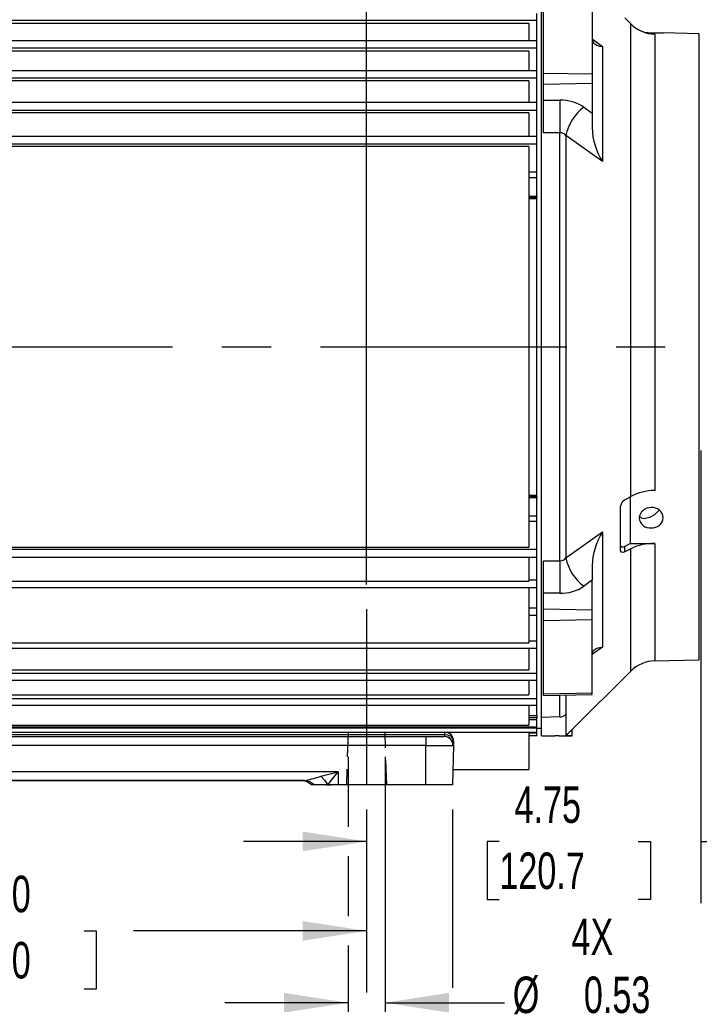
# Model space of a CAD drawing. Header units: inches. Extents: x 0 to 77, y 0 to 59.5.
# Tile 4 of 17: x 19.4 to 29.1, y 11.5 to 25.5. Entities that reach past the tile are written whole.
import ezdxf

# ---------------------------------------------------------------- set-up
doc = ezdxf.new("R2010")
doc.units = ezdxf.units.IN
doc.header["$LTSCALE"] = 7
doc.header["$MEASUREMENT"] = 0
doc.linetypes.add('CENTERX2', pattern=[0.8, 0.5, -0.1, 0.1, -0.1])
doc.linetypes.add('HIDDEN', pattern=[0.075, 0.05, -0.025])
doc.layers.add('CENTER', color=40, linetype='CENTERX2')
doc.layers.add('HIDDEN', color=102, linetype='HIDDEN')
doc.layers.add('DIMENSIONS', color=140, linetype='Continuous', lineweight=25)
doc.styles.add('SLDTEXTSTYLE0', font='TXT', dxfattribs={"width": 0.7})
doc.dimstyles.new('SLDDIMSTYLE1', dxfattribs={"dimtxt": 0.518519, "dimasz": 0.91, "dimexe": 0, "dimexo": 0.0625, "dimgap": 0.12963, "dimtad": 0, "dimtih": 1, "dimtoh": 1, "dimrnd": 1e-09, "dimdsep": 46, "dimtxsty": 'SLDTEXTSTYLE0', "dimsah": 1, "dimcen": 0.09, "dimadec": 0, "dimazin": 2, "dimtfac": 1, "dimtmove": 0, "dimatfit": 0, "dimfxl": 0, "dimfrac": 2, "dimtolj": 1, "dimtzin": 12, "dimarcsym": 0})
doc.dimstyles.new('SLDDIMSTYLE3', dxfattribs={"dimtxt": 0.518519, "dimasz": 0.91, "dimexe": 0, "dimexo": 0.0625, "dimgap": 0.12963, "dimtad": 0, "dimtih": 1, "dimtoh": 1, "dimrnd": 1e-09, "dimzin": 12, "dimdsep": 46, "dimtxsty": 'SLDTEXTSTYLE0', "dimsah": 1, "dimcen": 0.09, "dimadec": 0, "dimazin": 3, "dimtfac": 1, "dimtofl": 0, "dimtmove": 0, "dimatfit": 3, "dimfxl": 0, "dimfrac": 2, "dimtolj": 1, "dimtzin": 12, "dimarcsym": 0})
doc.dimstyles.new('SLDDIMSTYLE4', dxfattribs={"dimtxt": 0.518519, "dimasz": 0.91, "dimexe": 0, "dimexo": 0.0625, "dimgap": 0.12963, "dimtad": 0, "dimtih": 1, "dimtoh": 1, "dimrnd": 1e-09, "dimzin": 4, "dimdsep": 46, "dimtxsty": 'SLDTEXTSTYLE0', "dimsah": 1, "dimcen": 0.09, "dimadec": 0, "dimazin": 1, "dimtfac": 1, "dimtofl": 0, "dimtmove": 0, "dimatfit": 3, "dimfxl": 0, "dimfrac": 2, "dimtolj": 1, "dimtzin": 12, "dimarcsym": 0})
doc.dimstyles.new('SLDDIMSTYLE5', dxfattribs={"dimtxt": 0.518519, "dimasz": 0.91, "dimexe": 0, "dimexo": 0.0625, "dimgap": 0.12963, "dimtad": 0, "dimtih": 1, "dimtoh": 1, "dimrnd": 1e-09, "dimzin": 12, "dimdsep": 46, "dimtxsty": 'SLDTEXTSTYLE0', "dimsah": 1, "dimcen": 0.09, "dimadec": 0, "dimazin": 3, "dimtfac": 1, "dimtmove": 0, "dimatfit": 0, "dimfxl": 0, "dimfrac": 2, "dimtolj": 1, "dimtzin": 12, "dimarcsym": 0})

# ---------------------------------------------------------------- blocks, each defined once
blk = doc.blocks.new('_D_18')
at = {"layer": 'DIMENSIONS'}
for p, q in [((24.092, 15.016), (24.092, 14.024)), ((24.618, 15.016), (24.618, 10.647)), ((24.092, 13.604), (24.092, 12.753)), ((24.092, 12.333), (24.092, 10.647)), ((24.092, 11.522), (22.342, 11.522)), ((24.618, 11.522), (26.316, 11.522)), ((26.943, 11.109), (26.769, 11.109)), ((26.769, 11.109), (26.769, 10.285)), ((28.484, 11.109), (28.658, 11.109)), ((28.658, 11.109), (28.658, 10.285)), ((26.769, 10.285), (26.943, 10.285)), ((28.658, 10.285), (28.484, 10.285))]:
    blk.add_line(p, q, dxfattribs=at)
for points in [[(24.092, 11.522), (23.182, 11.662), (23.182, 11.382)], [(24.618, 11.522), (25.528, 11.382), (25.528, 11.662)]]:
    blk.add_solid(points, dxfattribs=at)
at = {"layer": 'DIMENSIONS', "char_height": 0.5185, "attachment_point": 1, "style": 'SLDTEXTSTYLE0'}
for s, insert in [('4X', (27.266, 12.719)), ('%%c', (26.432, 11.894)), ('0.53', (27.442, 11.894)), ('13.4', (26.943, 10.953))]:
    blk.add_mtext(s, dxfattribs=dict(at, insert=insert))
blk = doc.blocks.new('_D_19')
at = {"layer": 'DIMENSIONS'}
for p, q in [((29.105, 19.369), (29.105, 12.939)), ((24.355, 14.268), (24.355, 12.939)), ((24.355, 13.814), (22.605, 13.814)), ((26.241, 13.813), (26.067, 13.813)), ((26.067, 13.813), (26.067, 12.988)), ((28.214, 13.813), (28.388, 13.813)), ((28.388, 13.813), (28.388, 12.988)), ((29.105, 13.814), (30.855, 13.814)), ((26.067, 12.988), (26.241, 12.988)), ((28.388, 12.988), (28.214, 12.988))]:
    blk.add_line(p, q, dxfattribs=at)
for points in [[(24.355, 13.814), (23.445, 13.954), (23.445, 13.674)], [(29.105, 13.814), (30.015, 13.674), (30.015, 13.954)]]:
    blk.add_solid(points, dxfattribs=at)
at = {"layer": 'DIMENSIONS', "char_height": 0.5185, "attachment_point": 1, "style": 'SLDTEXTSTYLE0'}
for s, insert in [('4.75', (26.457, 14.597)), ('120.7', (26.241, 13.657))]:
    blk.add_mtext(s, dxfattribs=dict(at, insert=insert))
blk = doc.blocks.new('_D_20')
at = {"layer": 'DIMENSIONS'}
for p, q in [((15.294, 25.602), (15.294, 29.285)), ((24.355, 17.466), (24.355, 29.285)), ((15.294, 28.41), (18.135, 28.41)), ((18.838, 28.409), (18.664, 28.409)), ((18.664, 28.409), (18.664, 27.584)), ((20.811, 28.409), (20.985, 28.409)), ((20.985, 28.409), (20.985, 27.584)), ((24.355, 28.41), (21.514, 28.41)), ((18.664, 27.584), (18.838, 27.584)), ((20.985, 27.584), (20.811, 27.584))]:
    blk.add_line(p, q, dxfattribs=at)
for points in [[(15.294, 28.41), (16.204, 28.27), (16.204, 28.55)], [(24.355, 28.41), (23.445, 28.55), (23.445, 28.27)]]:
    blk.add_solid(points, dxfattribs=at)
at = {"layer": 'DIMENSIONS', "char_height": 0.5185, "attachment_point": 1, "style": 'SLDTEXTSTYLE0'}
for s, insert in [('9.06', (19.054, 29.193)), ('230.1', (18.838, 28.253))]:
    blk.add_mtext(s, dxfattribs=dict(at, insert=insert))
blk = doc.blocks.new('_D_21')
at = {"layer": 'DIMENSIONS'}
for p, q in [((24.355, 14.268), (24.355, 11.668)), ((14.355, 12.543), (17.666, 12.543)), ((14.355, 12.518), (14.355, 11.668)), ((18.369, 12.542), (18.195, 12.542)), ((18.195, 12.542), (18.195, 11.717)), ((20.341, 12.542), (20.515, 12.542)), ((20.515, 12.542), (20.515, 11.717)), ((24.355, 12.543), (21.044, 12.543)), ((18.195, 11.717), (18.369, 11.717)), ((20.515, 11.717), (20.341, 11.717))]:
    blk.add_line(p, q, dxfattribs=at)
for points in [[(14.355, 12.543), (15.265, 12.403), (15.265, 12.683)], [(24.355, 12.543), (23.445, 12.683), (23.445, 12.403)]]:
    blk.add_solid(points, dxfattribs=at)
at = {"layer": 'DIMENSIONS', "char_height": 0.5185, "attachment_point": 1, "style": 'SLDTEXTSTYLE0'}
for s, insert in [('10.00', (18.369, 13.327)), ('254.0', (18.369, 12.386))]:
    blk.add_mtext(s, dxfattribs=dict(at, insert=insert))
blk = doc.blocks.new('_D_22')
at = {"layer": 'DIMENSIONS'}
for p, q in [((7.712, 19.76), (7.712, 7.338)), ((33.119, 19.714), (33.119, 16.806)), ((33.119, 16.386), (33.119, 7.338)), ((7.712, 8.213), (18.726, 8.213)), ((19.429, 8.212), (19.255, 8.212)), ((19.255, 8.212), (19.255, 7.388)), ((21.401, 8.212), (21.576, 8.212)), ((21.576, 8.212), (21.576, 7.388)), ((33.119, 8.213), (22.104, 8.213)), ((19.255, 7.388), (19.429, 7.388)), ((21.576, 7.388), (21.401, 7.388))]:
    blk.add_line(p, q, dxfattribs=at)
for points in [[(7.712, 8.213), (8.622, 8.073), (8.622, 8.353)], [(33.119, 8.213), (32.209, 8.353), (32.209, 8.073)]]:
    blk.add_solid(points, dxfattribs=at)
at = {"layer": 'DIMENSIONS', "char_height": 0.5185, "attachment_point": 1, "style": 'SLDTEXTSTYLE0'}
for s, insert in [('25.41', (19.429, 8.997)), ('645.3', (19.429, 8.056))]:
    blk.add_mtext(s, dxfattribs=dict(at, insert=insert))
blk = doc.blocks.new('_D_23')
at = {"layer": 'DIMENSIONS'}
for p, q in [((13.136, 14.268), (13.136, 9.255)), ((25.574, 14.268), (25.574, 11.732)), ((25.574, 11.312), (25.574, 9.255)), ((13.136, 10.13), (17.666, 10.13)), ((18.369, 10.129), (18.195, 10.129)), ((18.195, 10.129), (18.195, 9.304)), ((20.341, 10.129), (20.515, 10.129)), ((20.515, 10.129), (20.515, 9.304)), ((25.574, 10.13), (21.044, 10.13)), ((18.195, 9.304), (18.369, 9.304)), ((20.515, 9.304), (20.341, 9.304))]:
    blk.add_line(p, q, dxfattribs=at)
for points in [[(13.136, 10.13), (14.046, 9.99), (14.046, 10.27)], [(25.574, 10.13), (24.664, 10.27), (24.664, 9.99)]]:
    blk.add_solid(points, dxfattribs=at)
at = {"layer": 'DIMENSIONS', "char_height": 0.5185, "attachment_point": 1, "style": 'SLDTEXTSTYLE0'}
for s, insert in [('12.44', (18.369, 10.913)), ('315.9', (18.369, 9.972))]:
    blk.add_mtext(s, dxfattribs=dict(at, insert=insert))
blk = doc.blocks.new('_D_25')
at = {"layer": 'DIMENSIONS'}
for p, q in [((30.209, 28.62), (30.209, 31.532)), ((33.119, 25.306), (33.119, 31.532)), ((30.209, 30.657), (28.459, 30.657)), ((30.893, 30.656), (30.719, 30.656)), ((30.719, 30.656), (30.719, 29.831)), ((32.434, 30.656), (32.608, 30.656)), ((32.608, 30.656), (32.608, 29.831)), ((33.119, 30.657), (34.869, 30.657)), ((30.719, 29.831), (30.893, 29.831)), ((32.608, 29.831), (32.434, 29.831)), ((30.209, 25.306), (30.209, 28.2)), ((30.209, 22.174), (30.209, 24.886)), ((33.119, 22.174), (33.119, 24.886))]:
    blk.add_line(p, q, dxfattribs=at)
for points in [[(30.209, 30.657), (29.299, 30.797), (29.299, 30.517)], [(33.119, 30.657), (34.029, 30.517), (34.029, 30.797)]]:
    blk.add_solid(points, dxfattribs=at)
at = {"layer": 'DIMENSIONS', "char_height": 0.5185, "attachment_point": 1, "style": 'SLDTEXTSTYLE0'}
for s, insert in [('2.91', (30.893, 31.441)), ('73.9', (30.893, 30.5))]:
    blk.add_mtext(s, dxfattribs=dict(at, insert=insert))
blk = doc.blocks.new('_D_26')
at = {"layer": 'DIMENSIONS'}
for p, q in [((29.082, 25.644), (29.082, 29.285)), ((29.362, 25.415), (29.362, 29.285)), ((29.082, 28.41), (27.332, 28.41)), ((29.362, 28.41), (30.86, 28.41)), ((31.563, 28.409), (31.389, 28.409)), ((31.389, 28.409), (31.389, 27.584)), ((32.673, 28.409), (32.847, 28.409)), ((32.847, 28.409), (32.847, 27.584)), ((31.389, 27.584), (31.563, 27.584)), ((32.847, 27.584), (32.673, 27.584))]:
    blk.add_line(p, q, dxfattribs=at)
for points in [[(29.082, 28.41), (28.172, 28.55), (28.172, 28.27)], [(29.362, 28.41), (30.272, 28.27), (30.272, 28.55)]]:
    blk.add_solid(points, dxfattribs=at)
at = {"layer": 'DIMENSIONS', "char_height": 0.5185, "attachment_point": 1, "style": 'SLDTEXTSTYLE0'}
for s, insert in [('0.28', (31.347, 29.193)), ('7.1', (31.563, 28.253))]:
    blk.add_mtext(s, dxfattribs=dict(at, insert=insert))
blk = doc.blocks.new('_D_29')
at = {"layer": 'DIMENSIONS'}
for p, q in [((9.811, 24.449), (9.811, 33.396)), ((29.362, 30.867), (29.362, 33.396)), ((9.811, 32.521), (17.897, 32.521)), ((18.6, 32.52), (18.426, 32.52)), ((18.426, 32.52), (18.426, 31.696)), ((20.573, 32.52), (20.747, 32.52)), ((20.747, 32.52), (20.747, 31.696)), ((29.362, 32.521), (21.276, 32.521)), ((18.426, 31.696), (18.6, 31.696)), ((20.747, 31.696), (20.573, 31.696)), ((29.362, 25.415), (29.362, 30.447))]:
    blk.add_line(p, q, dxfattribs=at)
for points in [[(9.811, 32.521), (10.721, 32.381), (10.721, 32.661)], [(29.362, 32.521), (28.452, 32.661), (28.452, 32.381)]]:
    blk.add_solid(points, dxfattribs=at)
at = {"layer": 'DIMENSIONS', "char_height": 0.5185, "attachment_point": 1, "style": 'SLDTEXTSTYLE0'}
for s, insert in [('19.55', (18.6, 33.305)), ('496.6', (18.6, 32.364))]:
    blk.add_mtext(s, dxfattribs=dict(at, insert=insert))
blk = doc.blocks.new('_D_30')
at = {"layer": 'DIMENSIONS'}
for p, q in [((29.362, 30.867), (29.362, 33.396)), ((33.119, 25.306), (33.119, 33.396)), ((29.362, 32.521), (27.612, 32.521)), ((30.47, 32.52), (30.296, 32.52)), ((30.296, 32.52), (30.296, 31.696)), ((32.011, 32.52), (32.185, 32.52)), ((32.185, 32.52), (32.185, 31.696)), ((33.119, 32.521), (34.869, 32.521)), ((30.296, 31.696), (30.47, 31.696)), ((32.185, 31.696), (32.011, 31.696)), ((29.362, 25.415), (29.362, 30.447)), ((33.119, 22.174), (33.119, 24.886))]:
    blk.add_line(p, q, dxfattribs=at)
for points in [[(29.362, 32.521), (28.452, 32.661), (28.452, 32.381)], [(33.119, 32.521), (34.029, 32.381), (34.029, 32.661)]]:
    blk.add_solid(points, dxfattribs=at)
at = {"layer": 'DIMENSIONS', "char_height": 0.5185, "attachment_point": 1, "style": 'SLDTEXTSTYLE0'}
for s, insert in [('3.76', (30.47, 33.305)), ('95.4', (30.47, 32.364))]:
    blk.add_mtext(s, dxfattribs=dict(at, insert=insert))

msp = doc.modelspace()

# ---------------------------------------------------------------- linework, layer by layer
for p, q in [((26.838966, 20.845695), (26.838966, 26.420422)), ((26.869967, 24.73596), (26.869967, 25.777538)), ((27.557967, 25.763393), (27.557967, 24.724802)), ((26.775967, 25.484228), (12.495967, 25.484228)), ((26.775967, 25.484228), (26.775967, 25.584088)), ((26.775967, 25.192653), (26.775967, 25.484228)), ((28.025317, 25.518335), (28.107703, 25.435373)), ((28.107703, 25.435277), (28.025317, 25.518241)), ((26.659375, 25.437568), (12.495967, 25.437568)), ((26.659375, 25.437568), (26.659375, 25.192653)), ((28.107703, 18.715633), (28.107703, 25.435277)), ((26.775967, 25.192653), (12.495967, 25.192653)), ((26.775967, 25.089036), (26.775967, 25.192653)), ((27.557967, 25.220974), (27.704413, 25.114015)), ((28.448168, 25.287408), (28.448168, 18.803642)), ((29.081967, 25.293617), (28.570967, 25.306998)), ((29.081967, 20.845695), (29.081967, 25.293617)), ((26.775967, 25.089036), (12.495967, 25.089036)), ((26.775967, 24.768591), (26.775967, 25.089036)), ((27.704413, 25.114015), (27.704413, 23.476756)), ((26.659375, 25.046167), (12.495967, 25.046167)), ((26.659375, 25.046167), (26.659375, 24.768591)), ((26.775967, 24.768591), (12.495967, 24.768591)), ((26.775967, 24.661549), (12.495967, 24.661549)), ((26.775967, 24.661549), (26.775967, 24.768591)), ((26.775967, 24.31513), (26.775967, 24.661549)), ((26.869966, 24.572501), (26.869966, 24.658545)), ((26.869967, 24.73596), (27.557967, 24.724802)), ((26.869967, 24.658545), (26.869967, 24.73596)), ((26.659375, 24.622799), (12.495967, 24.622799)), ((26.659375, 24.622799), (26.659375, 24.31513)), ((27.557967, 24.584902), (26.869967, 24.572501)), ((26.869967, 24.349883), (26.869967, 24.572501)), ((27.557967, 24.584902), (27.557967, 24.165597)), ((26.869967, 24.349883), (27.102114, 24.350585)), ((26.775967, 24.31513), (12.495967, 24.31513)), ((26.775967, 24.205021), (26.775967, 24.31513)), ((26.869967, 23.887278), (26.869967, 24.349883)), ((27.442579, 24.249153), (27.557967, 24.165597)), ((26.775967, 24.205021), (12.495967, 24.205021)), ((26.659375, 24.170684), (12.495967, 24.170684)), ((26.659375, 24.170684), (26.659375, 23.835721)), ((26.775967, 23.835721), (26.775967, 24.205021)), ((27.557967, 24.165597), (27.557967, 23.956828)), ((26.775967, 23.835721), (17.351813, 23.835721)), ((26.775967, 23.722926), (26.775967, 23.835721)), ((27.102114, 23.887727), (26.869967, 23.887278)), ((27.102114, 17.803663), (27.102114, 23.887727)), ((27.18723, 23.847217), (27.18723, 17.844173)), ((27.704413, 23.476756), (27.18723, 23.847217)), ((26.775967, 23.722926), (17.446361, 23.722926)), ((26.659375, 23.693264), (17.458247, 23.693264)), ((26.659375, 23.693264), (26.659375, 17.998126)), ((26.775967, 23.33159), (26.775967, 23.722926)), ((26.659375, 23.33159), (26.775967, 23.33159)), ((26.775967, 23.248445), (26.659375, 23.248445)), ((26.775967, 23.248445), (26.775967, 23.33159)), ((26.775967, 22.984557), (26.775967, 23.248445)), ((26.659375, 22.984557), (26.775967, 22.984557)), ((26.775967, 22.965695), (26.659375, 22.965695)), ((26.775967, 22.984557), (26.775967, 22.965695)), ((26.775967, 22.946143), (26.775967, 22.965695)), ((26.775967, 22.946143), (26.659375, 22.946143)), ((26.775967, 18.735193), (26.775967, 22.946143)), ((26.838966, 15.576392), (26.838966, 20.845695)), ((29.081967, 16.397773), (29.081967, 20.845695)), ((26.659375, 18.735193), (26.775967, 18.735193)), ((26.659375, 18.715695), (26.775967, 18.715695)), ((26.775967, 18.69689), (26.659375, 18.69689)), ((26.775967, 18.715695), (26.775967, 18.735193)), ((26.775967, 18.715695), (26.775967, 18.69689)), ((26.775967, 18.442945), (26.775967, 18.69689)), ((28.025317, 18.66864), (28.107703, 18.715633)), ((28.106519, 18.050707), (28.106519, 18.71352)), ((27.963967, 17.948462), (27.963967, 18.579314)), ((26.659375, 18.442945), (26.775967, 18.442945)), ((26.775967, 18.3598), (26.659375, 18.3598)), ((26.775967, 18.3598), (26.775967, 18.442945)), ((26.775967, 17.968464), (26.775967, 18.3598)), ((27.18723, 17.844173), (27.704413, 18.214634)), ((27.704413, 18.214634), (27.704413, 16.577375)), ((12.495967, 17.998126), (26.659375, 17.998126)), ((12.495967, 17.968464), (26.775967, 17.968464)), ((26.775967, 17.855669), (26.775967, 17.968464)), ((28.106521, 18.050712), (28.025317, 18.007632)), ((28.025317, 17.932159), (28.025317, 18.007632)), ((28.107703, 17.975535), (28.025317, 17.932159)), ((28.10652, 18.050707), (28.448168, 18.048593)), ((28.107703, 16.234901), (28.107703, 17.975535)), ((28.448168, 18.048593), (28.448168, 16.381176)), ((12.495967, 17.855669), (26.775967, 17.855669)), ((26.659375, 17.855669), (26.659375, 17.515455)), ((26.775967, 17.532526), (26.775967, 17.855669)), ((26.869967, 17.804112), (27.102114, 17.803663)), ((26.869967, 17.341507), (26.869967, 17.804112)), ((27.557967, 17.734562), (27.557967, 17.525793)), ((12.495967, 17.515455), (26.659375, 17.515455)), ((26.659375, 17.532526), (26.775967, 17.532526)), ((26.775967, 17.422468), (26.775967, 17.532526)), ((27.557967, 17.525793), (27.442579, 17.442237)), ((27.557967, 17.106488), (27.557967, 17.525793)), ((12.495967, 17.422468), (26.775967, 17.422468)), ((26.659375, 17.423104), (26.659375, 16.637849)), ((26.775967, 17.135027), (26.775967, 17.422468)), ((27.102114, 17.340805), (26.869967, 17.341507)), ((26.869967, 17.118889), (26.869967, 17.341507)), ((26.659375, 17.135027), (26.775967, 17.135027)), ((26.775967, 17.028115), (26.775967, 17.135027)), ((26.869967, 17.118889), (27.557967, 17.106488)), ((27.557966, 17.032845), (27.557966, 17.106488)), ((26.659375, 17.028115), (26.775967, 17.028115)), ((26.775967, 16.665114), (26.775967, 17.028115)), ((26.869967, 16.95543), (27.557967, 16.966588)), ((27.557967, 16.966588), (27.557967, 17.032845)), ((27.557967, 15.927997), (27.557967, 16.966588)), ((26.659375, 16.665114), (26.775967, 16.665114)), ((26.775967, 16.561567), (26.775967, 16.665114)), ((12.495967, 16.637849), (26.659375, 16.637849)), ((12.495967, 16.561567), (26.775967, 16.561567)), ((26.659375, 16.562619), (26.659375, 16.253822)), ((26.775967, 16.207162), (26.775967, 16.561567)), ((27.704413, 16.577375), (27.557967, 16.470416)), ((28.448168, 16.381176), (29.081967, 16.397773)), ((12.495967, 16.253822), (26.659375, 16.253822)), ((27.276967, 15.404164), (28.107703, 16.234901)), ((12.495967, 16.207162), (26.775967, 16.207162)), ((12.495967, 16.107302), (26.775967, 16.107302)), ((26.659375, 16.107302), (26.659375, 15.897369)), ((26.775967, 16.107302), (26.775967, 16.207162)), ((26.775967, 15.847271), (26.775967, 16.107302)), ((12.495967, 15.897369), (26.659375, 15.897369)), ((12.495967, 15.847271), (26.775967, 15.847271)), ((26.775967, 15.751471), (26.775967, 15.847271)), ((26.869967, 15.913852), (27.557967, 15.927997)), ((26.869967, 15.886994), (26.869967, 15.913852)), ((26.869967, 15.886994), (27.557967, 15.90501)), ((27.102114, 15.583617), (27.102114, 15.893073)), ((27.18723, 15.895302), (27.18723, 15.621976)), ((27.557967, 15.90501), (27.557967, 15.927997)), ((12.495967, 15.751471), (26.775967, 15.751471)), ((26.659375, 15.751471), (26.659375, 15.467059)), ((26.775967, 15.603195), (26.775967, 15.751471)), ((26.659375, 15.603195), (26.775967, 15.603195)), ((26.775967, 15.572195), (26.659375, 15.572195)), ((26.775967, 15.541195), (26.659375, 15.541195)), ((26.775967, 15.603195), (26.775967, 15.572195)), ((26.775967, 15.541195), (26.775967, 15.572195)), ((26.775967, 15.445036), (26.775967, 15.541195)), ((27.102114, 15.583617), (26.838966, 15.576392)), ((26.838967, 15.315342), (26.838967, 15.576392)), ((27.18723, 15.621976), (27.18723, 15.317757)), ((12.495967, 15.467059), (26.659375, 15.467059)), ((12.495967, 15.445036), (26.775967, 15.445036)), ((26.775967, 15.423115), (12.495967, 15.423115)), ((26.775967, 15.423115), (26.775967, 15.445036)), ((26.775967, 15.365695), (26.775967, 15.423115)), ((26.775967, 15.422195), (26.838967, 15.422195)), ((27.276967, 15.314427), (27.276967, 15.404315)), ((13.244696, 15.365695), (25.465237, 15.365695)), ((13.244696, 15.335694), (25.465237, 15.335694)), ((13.510838, 15.305695), (25.199095, 15.305695)), ((25.199095, 15.305695), (25.199095, 15.180695)), ((25.199095, 15.305695), (25.455048, 15.305695)), ((25.465237, 15.365695), (26.775967, 15.365695)), ((26.659375, 15.365695), (26.659375, 14.836592)), ((26.775967, 15.355108), (26.659375, 15.355108)), ((26.775967, 15.351049), (26.659375, 15.351049)), ((26.659375, 15.322247), (26.775967, 15.322247)), ((26.775967, 15.317641), (26.659375, 15.317641)), ((26.775967, 15.355108), (26.775967, 15.365695)), ((26.775967, 15.351049), (26.775967, 15.355108)), ((26.775967, 15.322247), (26.775967, 15.351049)), ((26.775967, 15.317641), (26.775967, 15.322247)), ((27.088967, 15.314524), (27.088967, 15.314428)), ((27.088967, 15.314428), (27.276968, 15.314428)), ((25.199095, 15.177423), (13.510838, 15.177423)), ((25.199095, 15.177423), (25.199095, 15.180695)), ((25.199095, 14.617695), (25.199095, 15.177423)), ((25.199095, 15.177423), (25.581257, 15.177423)), ((25.588624, 15.177423), (25.573967, 14.617695)), ((25.581257, 15.177423), (25.588623, 15.177423)), ((25.588839, 15.185659), (25.588624, 15.177423)), ((25.590195, 15.237421), (25.5892, 15.199434)), ((25.579699, 14.836592), (26.659375, 14.836592)), ((23.948976, 14.80243), (14.760967, 14.802423)), ((23.706899, 14.74122), (23.948976, 14.80243)), ((23.948976, 14.80243), (23.948967, 14.617695)), ((15.207913, 14.679695), (23.50202, 14.679695)), ((23.471893, 14.680695), (15.23804, 14.680695)), ((23.471893, 14.680695), (23.49587, 14.682588)), ((23.471893, 14.680695), (23.50202, 14.679695)), ((23.573967, 14.617695), (23.525773, 14.651238)), ((23.618238, 14.617695), (23.573967, 14.617695)), ((23.705349, 14.617695), (23.579668, 14.617695)), ((23.803729, 14.617695), (23.618238, 14.617695)), ((23.788202, 14.617695), (23.846621, 14.617695)), ((23.948967, 14.617695), (23.803729, 14.617695)), ((25.199095, 14.617695), (23.948967, 14.617695)), ((25.573967, 14.617695), (25.199095, 14.617695))]:
    msp.add_line(p, q)
at = {"flags": 128}
for points in [[(27.557967, 25.219753), (27.56298, 25.189363), (27.577111, 25.16476), (27.600204, 25.144683), (27.628299, 25.13062), (27.666321, 25.119701), (27.704413, 25.114015)], [(27.557967, 24.724802), (27.557967, 24.717567), (27.557967, 24.709921), (27.557967, 24.701917), (27.557967, 24.693611), (27.557967, 24.68506), (27.557967, 24.676325), (27.557967, 24.667466), (27.557966, 24.658545)], [(27.557966, 24.658545), (27.557966, 24.648407), (27.557966, 24.638361), (27.557966, 24.628496), (27.557966, 24.618901), (27.557966, 24.609664), (27.557966, 24.600866), (27.557966, 24.592587), (27.557967, 24.584902)], [(28.510722, 18.523589), (28.505833, 18.516458), (28.443746, 18.456762), (28.376587, 18.416249), (28.299359, 18.398684), (28.259872, 18.409168), (28.237514, 18.431599), (28.234171, 18.441655)], [(28.025317, 18.007632), (28.002065, 17.998838), (27.981659, 17.9987), (27.970492, 18.00507), (27.965158, 18.014583), (27.963967, 18.023603)], [(28.025317, 17.932159), (28.000846, 17.923224), (27.981343, 17.923516), (27.973756, 17.92704), (27.968211, 17.93274), (27.965028, 17.939855), (27.963967, 17.948462)], [(26.869966, 17.032845), (26.869966, 17.04469), (26.869966, 17.056428), (26.869966, 17.067955), (26.869966, 17.079165), (26.869966, 17.089958), (26.869966, 17.100237), (26.869966, 17.10991), (26.869967, 17.118889)], [(26.869967, 16.95543), (26.869967, 16.963883), (26.869967, 16.972817), (26.869967, 16.982169), (26.869967, 16.991874), (26.869967, 17.001865), (26.869967, 17.012071), (26.869967, 17.022422), (26.869966, 17.032845)], [(26.869967, 15.913852), (26.869967, 16.03026), (26.869967, 16.150825), (26.869967, 16.275442), (26.869967, 16.404004), (26.869967, 16.536399), (26.869967, 16.672514), (26.869967, 16.812231), (26.869967, 16.95543)], [(27.557967, 16.471637), (27.56299, 16.502061), (27.577344, 16.526903), (27.600205, 16.54671), (27.628286, 16.560766), (27.662305, 16.570844), (27.704413, 16.577375)], [(25.465237, 15.335694), (25.464059, 15.313105), (25.463765, 15.307561)], [(25.465237, 15.335694), (25.465237, 15.342498), (25.465237, 15.348507), (25.465237, 15.353672), (25.465237, 15.357955), (25.465237, 15.361321), (25.465237, 15.363745), (25.465237, 15.365207), (25.465237, 15.365695)], [(25.465237, 15.335694), (25.504007, 15.330579), (25.541581, 15.315066)], [(25.588867, 15.199438), (25.588951, 15.206889), (25.58865, 15.254335)], [(23.706899, 14.741219), (23.757921, 14.683076), (23.803728, 14.617695)], [(23.803728, 14.617695), (23.876613, 14.707796), (23.948976, 14.80243)], [(23.491594, 14.679695), (23.550163, 14.664415), (23.618238, 14.617694)], [(23.525249, 14.65167), (23.557982, 14.630781), (23.561405, 14.628069)]]:
    msp.add_lwpolyline(points, dxfattribs=at)
for centre, radius, start, end in [((28.435153, 25.749222), 0.453568, 223.7849345, 254.9900298), ((28.463039, 25.787539), 0.500352, 224.7510414, 268.2968529), ((28.513122, 29.527611), 4.22101, 267.3462027, 270.7852066), ((36.829496, 24.119156), 9.730135, 178.6370987, 181.3628945), ((27.113582, 23.766967), 0.583731, 55.6941688, 91.1257274), ((27.831846, 23.719774), 0.657094, 126.3280649, 168.8165663), ((28.570548, 24.003344), 1.013649, 182.6302489, 211.2985702), ((27.105484, 23.785133), 0.10265, 37.2160617, 91.8814369), ((28.461726, 18.048644), 0.75512, 91.0288015, 117.9583752), ((28.077619, 18.566986), 0.114319, 117.2262894, 173.8091028), ((28.390159, 18.395841), 0.163894, 86.9196107, 174.6966524), ((28.413067, 18.401579), 0.158547, 5.1805816, 95.1023542), ((28.382407, 18.426309), 0.156194, 185.6288413, 276.0857412), ((28.410338, 18.432032), 0.161438, 265.9609763, 354.2632908), ((28.571414, 17.687781), 1.014527, 148.7141013, 177.3570792), ((28.428223, 17.311696), 0.737167, 88.4496121, 115.7725593), ((36.829512, 17.572234), 9.730151, 178.6371041, 181.3628957), ((27.105484, 17.906257), 0.10265, 268.1185671, 322.7839266), ((27.831845, 17.971616), 0.657093, 191.1833937, 233.6719571), ((27.113582, 17.924423), 0.583731, 268.8742723, 304.305831), ((28.461257, 15.881348), 0.5, 91.5, 135), ((27.098425, 15.705415), 0.121854, 271.7347205, 316.7843452), ((38.456427, 3.704201), 16.182382, 133.6967556, 134.1378305), ((25.457528, 15.181775), 0.123926, 357.9873084, 89.4407183), ((25.463666, 15.180695), 0.125, 0, 89.9999948), ((25.465238, 15.240695), 0.125, 44.25, 90.0000081), ((25.500221, 15.23513), 0.090003, 1.4586373, 62.6422564), ((25.465238, 15.240695), 0.125, 360, 44.25), ((27.041747, 13.924642), 1.390684, 88.0541865, 90.5822081), ((27.028583, 9.832168), 5.487883, 87.4300787, 88.3434338), ((25.463666, 15.180695), 0.125, 358.4999999, 0), ((25.465238, 15.240695), 0.125, 358.4989073, 359.9915521), ((22.853607, 17.40333), 2.795522, 283.2821803, 287.7723302), ((23.418199, 14.469867), 0.210874, 59.3270856, 84.2903988)]:
    msp.add_arc(centre, radius, start, end)
msp.add_ellipse((30.678673, 20.845695), major_axis=(211.230572, 0), ratio=0.026185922, start_param=4.69421018, end_param=4.695103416)
at = {"layer": 'CENTER'}
for p, q in [((6.898825, 20.845695), (33.838956, 20.845695)), ((24.354967, 17.115695), (24.354967, 14.617695)), ((24.354967, 15.305695), (24.354967, 14.617695))]:
    msp.add_line(p, q, dxfattribs=at)
at = {"layer": 'HIDDEN'}
for p, q in [((24.091754, 15.365695), (24.069467, 14.617695)), ((24.640467, 14.617695), (24.618179, 15.365695))]:
    msp.add_line(p, q, dxfattribs=at)

# ---------------------------------------------------------------- dimensions: what is measured, and where the dimension line sits
at = {"layer": 'DIMENSIONS'}
for base, p1, p2, dimstyle, picture, middle in [((29.361967, 32.521274), (9.810967, 24.098968), (29.361967, 25.064695), 'SLDDIMSTYLE3', '_D_29', (19.586467, 32.521274)), ((33.118717, 32.521274), (29.361967, 25.064695), (33.118717, 21.824194), 'SLDDIMSTYLE5', '_D_30', (31.240342, 32.521274)), ((30.208717, 30.657083), (33.118717, 21.824194), (30.208717, 21.824194), 'SLDDIMSTYLE5', '_D_25', (31.663717, 30.657083)), ((29.361967, 28.409895), (29.081967, 25.293617), (29.361967, 25.064695), 'SLDDIMSTYLE1', '_D_26', (32.117816, 28.409895)), ((24.354967, 13.814024), (29.104967, 19.719048), (24.354967, 14.617695), 'SLDDIMSTYLE5', '_D_19', (27.227616, 13.814024)), ((25.573967, 10.129675), (13.135967, 14.617695), (25.573967, 14.617695), 'SLDDIMSTYLE3', '_D_23', (19.354967, 10.129675)), ((14.354967, 12.543118), (24.354967, 14.617695), (14.354967, 12.867695), 'SLDDIMSTYLE4', '_D_21', (19.354967, 12.543118))]:
    dim = msp.add_linear_dim(base=base, p1=p1, p2=p2, dimstyle=dimstyle, dxfattribs=at)
    dim.commit()
    dim.dimension.update_dxf_attribs({"geometry": picture, "text_midpoint": middle, "dimtype": 160})
for base, p1, p2, angle, picture, middle in [((24.354966, 28.409895), (15.294466, 25.251825), (24.354967, 17.115695), 0.0000011, '_D_20', (19.824716, 28.409895)), ((33.118716, 8.213177), (7.711667, 20.110429), (33.118717, 20.064195), 359.9999995, '_D_22', (20.415191, 8.213177))]:
    dim = msp.add_linear_dim(base=base, p1=p1, p2=p2, angle=angle, dimstyle='SLDDIMSTYLE3', dxfattribs=at)
    dim.commit()
    dim.dimension.update_dxf_attribs({"geometry": picture, "text_midpoint": middle, "dimtype": 160})
dim = msp.add_linear_dim(base=(24.618179, 11.521735), p1=(24.091754, 15.365695), p2=(24.618179, 15.365695), text='4X\\P%%c <>', dimstyle='SLDDIMSTYLE1', dxfattribs=at)
dim.commit()
dim.dimension.update_dxf_attribs({"geometry": '_D_18', "text_midpoint": (27.713703, 11.521735), "dimtype": 160})

doc.saveas('drawing.dxf')
